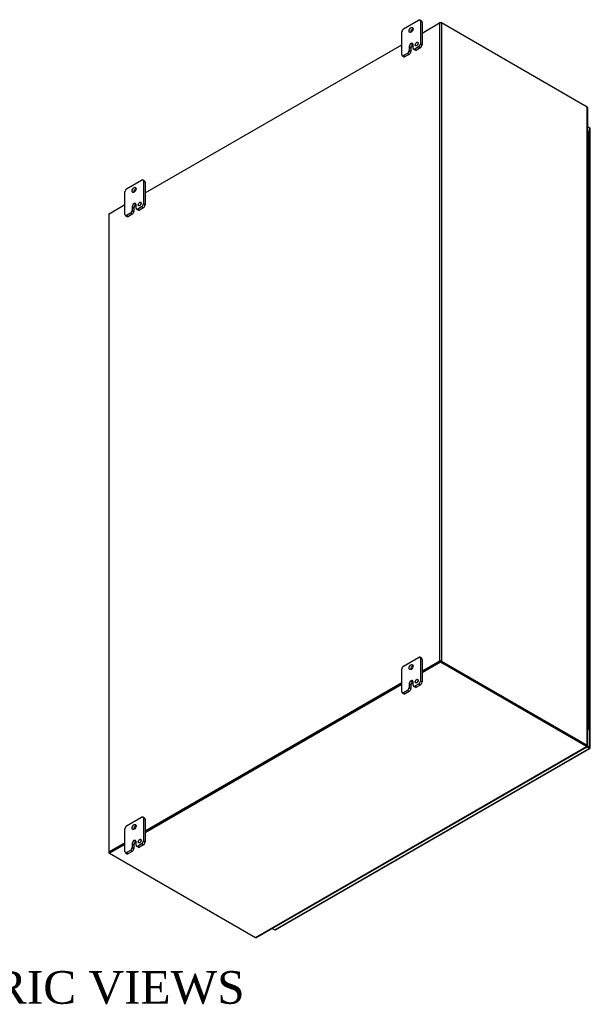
# Model space of a CAD drawing. Header units: inches. Extents: x 16 to 296, y 8 to 197.
# Tile 10 of 10: x 261 to 296, y 137 to 197. Entities that reach past the tile are written whole.
import ezdxf
from ezdxf.enums import TextEntityAlignment as Align

# ---------------------------------------------------------------- set-up
doc = ezdxf.new("R2010")
doc.units = ezdxf.units.IN
doc.header["$MEASUREMENT"] = 0
for name, color, linetype in [('COM48467', 7, 'CONTINUOUS'), ('COM52670', 7, 'CONTINUOUS'), ('COM71782-6', 7, 'CONTINUOUS'), ('DEFAULT', 7, 'CONTINUOUS'), ('FET07710', 7, 'CONTINUOUS'), ('HNG10620-56B', 7, 'CONTINUOUS'), ('HNG10620-56C', 7, 'CONTINUOUS'), ('HNG10620-56P', 7, 'CONTINUOUS')]:
    doc.layers.add(name, color=color, linetype=linetype)
doc.styles.add('SEACAD_TIMES_NEW_ROMAN', font='times.ttf')

msp = doc.modelspace()

# ---------------------------------------------------------------- linework, layer by layer
at = {"layer": 'COM48467', "color": 7}
for p, q in [((285.513, 196.165), (286.583, 196.783)), ((286.583, 196.783), (286.583, 157.685)), ((295.634, 191.628), (286.705, 196.783)), ((286.705, 196.783), (286.705, 157.685)), ((268.542, 186.367), (284.275, 195.45)), ((295.634, 152.53), (295.634, 191.628)), ((295.659, 152.512), (295.659, 191.574)), ((266.34, 185.096), (267.305, 185.652)), ((266.315, 185.06), (266.315, 145.963)), ((266.34, 145.998), (266.34, 185.096)), ((286.583, 157.685), (285.513, 157.067)), ((286.624, 157.661), (285.513, 157.02)), ((286.664, 157.661), (295.593, 152.506)), ((286.705, 157.685), (295.634, 152.53)), ((284.275, 156.353), (268.542, 147.269)), ((284.275, 156.306), (268.542, 147.222)), ((295.634, 152.53), (295.593, 152.506)), ((295.593, 152.519), (295.634, 152.495)), ((267.305, 146.555), (266.34, 145.998)), ((267.305, 146.508), (266.381, 145.974)), ((266.361, 145.916), (266.34, 145.927))]:
    msp.add_line(p, q, dxfattribs=at)
msp.add_arc((295.59, 191.574), 0.0689, 0.05387, 50.62771, dxfattribs=at)
for centre, major_axis, start_param, end_param in [((286.644, 196.747), (-0.0864, 0), 3.926991, 5.497787), ((266.401, 185.06), (0.0864, 0), 2.356194, 3.141593), ((286.644, 157.65), (0.0864, 0), 0.785398, 2.356194), ((266.401, 145.963), (0.0864, 0), 2.356194, 3.926991)]:
    msp.add_ellipse(centre, major_axis=major_axis, ratio=0.57735, start_param=start_param, end_param=end_param, dxfattribs=at)
msp.add_open_spline([(295.593, 152.506), (295.594, 152.507), (295.596, 152.508), (295.597, 152.508)], degree=3, dxfattribs=at)
msp.add_open_spline([(295.634, 152.53), (295.638, 152.529), (295.641, 152.528), (295.648, 152.526), (295.65, 152.524), (295.655, 152.521), (295.656, 152.519), (295.658, 152.516), (295.659, 152.514), (295.659, 152.511), (295.659, 152.509), (295.656, 152.506), (295.655, 152.504), (295.648, 152.499), (295.642, 152.497), (295.634, 152.495)], degree=3, knots=[0, 0, 0, 0, 0.125, 0.125, 0.25, 0.25, 0.375, 0.375, 0.5, 0.5, 0.625, 0.625, 0.75, 0.75, 1, 1, 1, 1], dxfattribs=at)
at = {"layer": 'COM52670', "color": 7}
for p, q in [((286.583, 196.783), (286.644, 196.818)), ((286.644, 196.797), (286.644, 196.818)), ((286.644, 196.818), (286.705, 196.783)), ((286.644, 157.673), (285.513, 157.02)), ((286.644, 157.626), (285.513, 156.973)), ((295.593, 152.506), (286.644, 157.673)), ((286.644, 157.673), (286.644, 157.626)), ((295.593, 152.459), (286.644, 157.626)), ((284.275, 156.306), (268.542, 147.222)), ((284.275, 156.259), (268.542, 147.175)), ((275.31, 140.749), (295.593, 152.459)), ((275.369, 140.753), (295.621, 152.446)), ((295.593, 152.459), (295.593, 152.506)), ((295.593, 152.494), (295.623, 152.477)), ((267.305, 146.508), (266.361, 145.963)), ((267.305, 146.461), (266.361, 145.916)), ((266.361, 145.963), (266.361, 145.916)), ((266.361, 145.916), (275.31, 140.749))]:
    msp.add_line(p, q, dxfattribs=at)
msp.add_arc((275.334, 140.813), 0.0689, 249.37229, 299.94613, dxfattribs=at)
msp.add_open_spline([(295.593, 152.506), (295.593, 152.505), (295.593, 152.503), (295.593, 152.502)], degree=3, dxfattribs=at)
msp.add_open_spline([(295.593, 152.459), (295.596, 152.456), (295.598, 152.454), (295.604, 152.449), (295.606, 152.448), (295.611, 152.446), (295.613, 152.445), (295.617, 152.445), (295.619, 152.445), (295.622, 152.447), (295.623, 152.448), (295.625, 152.452), (295.626, 152.454), (295.627, 152.462), (295.626, 152.469), (295.623, 152.477)], degree=3, knots=[0, 0, 0, 0, 0.125, 0.125, 0.25, 0.25, 0.375, 0.375, 0.5, 0.5, 0.625, 0.625, 0.75, 0.75, 1, 1, 1, 1], dxfattribs=at)
at = {"layer": 'COM71782-6', "color": 7}
for p, q in [((295.788, 190.34), (295.659, 190.415)), ((295.788, 152.415), (295.788, 190.34)), ((295.813, 152.38), (295.813, 190.305)), ((276.489, 141.226), (295.747, 152.344)), ((276.533, 141.221), (295.791, 152.34)), ((295.747, 152.344), (295.596, 152.432)), ((295.625, 152.462), (295.747, 152.391)), ((295.747, 152.391), (295.625, 152.462)), ((295.644, 152.498), (295.788, 152.415)), ((295.747, 152.391), (295.747, 152.391)), ((295.747, 152.391), (295.747, 152.391)), ((295.747, 152.391), (295.788, 152.368)), ((295.805, 152.358), (295.747, 152.391)), ((295.805, 152.358), (295.747, 152.391)), ((276.338, 141.313), (276.489, 141.226))]:
    msp.add_line(p, q, dxfattribs=at)
for centre, major_axis, ratio, start_param, end_param in [((295.727, 190.305), (-0.0864, 0), 0.57735, 3.141593, 3.926991), ((295.727, 152.403), (-0.0288, 0.0166), 0.000948, 2.356741, 3.927537), ((295.727, 152.403), (-0.0288, 0.0166), 0.000948, 2.355648, 3.926445), ((295.747, 152.415), (-0.0432, 0.0748), 0.57735, 2.356194, 3.587154), ((295.727, 152.38), (-0.0864, 0), 0.57735, 2.696031, 3.926991), ((295.727, 152.403), (0.0864, -0.0498), 0.000948, -0.784852, -0.445015), ((295.727, 152.403), (0.0863, -0.0499), 0.000948, 0.445015, 0.784852), ((276.489, 141.296), (-0.0432, 0.0748), 0.57735, 2.356194, 3.141593)]:
    msp.add_ellipse(centre, major_axis=major_axis, ratio=ratio, start_param=start_param, end_param=end_param, dxfattribs=at)
at = {"layer": 'FET07710', "color": 7}
for p, q in [((284.381, 196.416), (285.301, 196.946)), ((285.481, 196.893), (285.376, 196.954)), ((285.407, 196.885), (285.407, 195.497)), ((285.513, 196.824), (285.407, 196.885)), ((285.513, 196.824), (285.513, 195.436)), ((284.275, 194.844), (284.275, 196.232)), ((284.841, 195.517), (284.841, 195.517)), ((284.841, 195.517), (284.947, 195.456)), ((284.841, 195.517), (284.947, 195.456)), ((284.947, 195.456), (284.947, 195.456)), ((284.965, 195.242), (284.965, 195.446)), ((285.407, 195.497), (285.513, 195.436)), ((284.612, 194.916), (284.381, 194.783)), ((284.717, 194.855), (284.487, 194.722)), ((284.717, 194.855), (284.612, 194.916)), ((284.718, 195.303), (284.718, 195.099)), ((284.718, 195.303), (284.824, 195.242)), ((284.718, 195.099), (284.824, 195.038)), ((284.824, 195.242), (284.824, 195.038)), ((284.996, 195.173), (285.101, 195.112)), ((285.301, 195.313), (285.071, 195.181)), ((285.071, 195.181), (285.176, 195.12)), ((285.406, 195.252), (285.176, 195.12)), ((285.406, 195.252), (285.301, 195.313)), ((284.306, 194.775), (284.412, 194.714)), ((284.381, 194.783), (284.487, 194.722)), ((267.411, 186.618), (268.33, 187.148)), ((268.511, 187.095), (268.405, 187.156)), ((268.436, 187.087), (268.436, 185.699)), ((268.542, 187.026), (268.436, 187.087)), ((268.542, 187.026), (268.542, 185.638)), ((267.305, 185.046), (267.305, 186.434)), ((267.747, 185.505), (267.747, 185.301)), ((267.747, 185.505), (267.853, 185.444)), ((267.747, 185.301), (267.853, 185.24)), ((267.853, 185.444), (267.853, 185.24)), ((267.871, 185.719), (267.87, 185.719)), ((267.87, 185.719), (267.976, 185.658)), ((267.871, 185.719), (267.977, 185.658)), ((267.977, 185.658), (267.976, 185.658)), ((267.994, 185.444), (267.994, 185.648)), ((268.025, 185.375), (268.131, 185.314)), ((268.33, 185.515), (268.1, 185.383)), ((268.1, 185.383), (268.206, 185.322)), ((268.436, 185.454), (268.206, 185.322)), ((268.436, 185.454), (268.33, 185.515)), ((268.436, 185.699), (268.542, 185.638)), ((267.336, 184.977), (267.442, 184.916)), ((267.641, 185.118), (267.411, 184.985)), ((267.411, 184.985), (267.517, 184.924)), ((267.747, 185.057), (267.517, 184.924)), ((267.747, 185.057), (267.641, 185.118)), ((284.381, 157.387), (285.301, 157.918)), ((285.481, 157.864), (285.376, 157.925)), ((285.407, 157.857), (285.407, 156.469)), ((285.513, 157.796), (285.407, 157.857)), ((285.513, 157.796), (285.513, 156.408)), ((284.275, 155.815), (284.275, 157.203)), ((284.718, 156.275), (284.718, 156.071)), ((284.718, 156.275), (284.824, 156.214)), ((284.841, 156.489), (284.841, 156.489)), ((284.841, 156.489), (284.947, 156.428)), ((284.841, 156.489), (284.947, 156.427)), ((284.947, 156.428), (284.947, 156.427)), ((284.965, 156.213), (284.965, 156.417)), ((285.301, 156.285), (285.071, 156.152)), ((285.406, 156.224), (285.176, 156.091)), ((285.406, 156.224), (285.301, 156.285)), ((285.407, 156.469), (285.513, 156.408)), ((284.306, 155.747), (284.412, 155.686)), ((284.612, 155.887), (284.381, 155.754)), ((284.381, 155.754), (284.487, 155.693)), ((284.717, 155.826), (284.487, 155.693)), ((284.717, 155.826), (284.612, 155.887)), ((284.718, 156.071), (284.824, 156.01)), ((284.824, 156.214), (284.824, 156.01)), ((284.996, 156.145), (285.101, 156.084)), ((285.071, 156.152), (285.176, 156.091)), ((267.411, 147.589), (268.33, 148.12)), ((268.511, 148.066), (268.405, 148.127)), ((268.436, 148.059), (268.436, 146.671)), ((268.542, 147.998), (268.436, 148.059)), ((268.542, 147.998), (268.542, 146.61)), ((267.305, 146.017), (267.305, 147.405)), ((267.871, 146.691), (267.87, 146.691)), ((267.87, 146.691), (267.976, 146.629)), ((267.871, 146.691), (267.977, 146.63)), ((267.977, 146.63), (267.976, 146.629)), ((267.994, 146.415), (267.994, 146.62)), ((268.436, 146.671), (268.542, 146.61)), ((267.641, 146.089), (267.411, 145.956)), ((267.747, 146.028), (267.517, 145.895)), ((267.747, 146.028), (267.641, 146.089)), ((267.747, 146.477), (267.747, 146.273)), ((267.747, 146.477), (267.853, 146.416)), ((267.747, 146.273), (267.853, 146.212)), ((267.853, 146.416), (267.853, 146.212)), ((268.025, 146.347), (268.131, 146.286)), ((268.33, 146.487), (268.1, 146.354)), ((268.1, 146.354), (268.206, 146.293)), ((268.436, 146.426), (268.206, 146.293)), ((268.436, 146.426), (268.33, 146.487)), ((267.336, 145.949), (267.442, 145.888)), ((267.411, 145.956), (267.517, 145.895))]:
    msp.add_line(p, q, dxfattribs=at)
for centre, major_axis, start_param, end_param in [((285.301, 196.824), (-0.075, -0.13), 2.356194, 3.926991), ((285.406, 196.763), (-0.075, -0.13), 2.356194, 3.141593), ((284.381, 196.293), (0.075, 0.13), 0.785398, 2.356194), ((284.947, 196.293), (0.087, 0.152), 0.649107, 2.492486), ((284.841, 195.375), (0.087, 0.151), 0.785398, 2.356194), ((284.947, 195.314), (0.087, 0.151), 0.785398, 2.356194), ((284.841, 195.375), (-0.087, -0.151), 2.356194, 3.926991), ((284.947, 195.314), (-0.087, -0.151), 3.793313, 3.926991), ((285.292, 195.431), (0.062, 0.108), 1.008936, 2.132657), ((285.301, 195.436), (-0.075, -0.13), 0.785398, 2.356194), ((285.406, 195.375), (0.075, 0.13), 3.926991, 5.497787), ((284.381, 194.905), (0.075, 0.13), 2.356194, 3.926991), ((284.612, 195.038), (-0.075, -0.13), 0.785398, 2.356194), ((284.717, 194.977), (0.075, 0.13), 3.926991, 5.497787), ((285.071, 195.303), (0.075, 0.13), 2.356194, 3.926991), ((285.176, 195.242), (0.075, 0.13), 3.141593, 3.926991), ((284.487, 194.844), (0.075, 0.13), 3.141593, 3.926991), ((268.33, 187.026), (-0.075, -0.13), 2.356194, 3.926991), ((268.436, 186.965), (-0.075, -0.13), 2.356194, 3.141593), ((267.411, 186.495), (0.075, 0.13), 0.785398, 2.356194), ((267.976, 186.495), (0.088, 0.152), 0.649107, 2.492486), ((267.641, 185.24), (-0.075, -0.13), 0.785398, 2.356194), ((267.87, 185.577), (0.087, 0.151), 0.785398, 2.356194), ((267.747, 185.179), (0.075, 0.13), 3.926991, 5.497787), ((267.976, 185.516), (0.087, 0.151), 0.785398, 2.356194), ((267.871, 185.577), (-0.087, -0.151), 2.356194, 3.926991), ((267.977, 185.516), (-0.087, -0.151), 3.793313, 3.926991), ((268.1, 185.505), (0.075, 0.13), 2.356194, 3.926991), ((268.206, 185.444), (0.075, 0.13), 3.141593, 3.926991), ((268.321, 185.633), (0.063, 0.108), 1.008936, 2.132657), ((268.33, 185.638), (-0.075, -0.13), 0.785398, 2.356194), ((268.436, 185.577), (0.075, 0.13), 3.926991, 5.497787), ((267.411, 185.107), (0.075, 0.13), 2.356194, 3.926991), ((267.517, 185.046), (0.075, 0.13), 3.141593, 3.926991), ((285.301, 157.795), (-0.075, -0.13), 2.356194, 3.926991), ((285.406, 157.734), (-0.075, -0.13), 2.356194, 3.141593), ((284.381, 157.265), (0.075, 0.13), 0.785398, 2.356194), ((284.947, 157.265), (0.087, 0.152), 0.649107, 2.492486), ((284.841, 156.346), (0.087, 0.151), 0.785398, 2.356194), ((284.947, 156.285), (0.087, 0.151), 0.785398, 2.356194), ((284.841, 156.346), (-0.087, -0.151), 2.356194, 3.926991), ((284.947, 156.285), (-0.087, -0.151), 3.793313, 3.926991), ((285.292, 156.402), (0.063, 0.108), 1.008936, 2.132657), ((285.301, 156.407), (-0.075, -0.13), 0.785398, 2.356194), ((285.406, 156.346), (0.075, 0.13), 3.926991, 5.497787), ((284.381, 155.877), (0.075, 0.13), 2.356194, 3.926991), ((284.487, 155.816), (0.075, 0.13), 3.141593, 3.926991), ((284.612, 156.01), (-0.075, -0.13), 0.785398, 2.356194), ((284.717, 155.948), (0.075, 0.13), 3.926991, 5.497787), ((285.071, 156.275), (0.075, 0.13), 2.356194, 3.926991), ((285.176, 156.214), (0.075, 0.13), 3.141593, 3.926991), ((268.33, 147.997), (-0.075, -0.13), 2.356194, 3.926991), ((268.436, 147.936), (-0.075, -0.13), 2.356194, 3.141593), ((267.411, 147.467), (0.075, 0.13), 0.785398, 2.356194), ((267.976, 147.467), (0.087, 0.152), 0.649107, 2.492486), ((267.87, 146.548), (0.087, 0.151), 0.785398, 2.356194), ((267.976, 146.487), (0.087, 0.151), 0.785398, 2.356194), ((267.871, 146.548), (-0.087, -0.151), 2.356194, 3.926991), ((267.977, 146.487), (-0.087, -0.151), 3.793313, 3.926991), ((268.321, 146.604), (0.062, 0.108), 1.008936, 2.132657), ((268.33, 146.609), (-0.075, -0.13), 0.785398, 2.356194), ((268.436, 146.548), (0.075, 0.13), 3.926991, 5.497787), ((267.411, 146.079), (0.075, 0.13), 2.356194, 3.926991), ((267.641, 146.212), (-0.075, -0.13), 0.785398, 2.356194), ((267.747, 146.151), (0.075, 0.13), 3.926991, 5.497787), ((268.1, 146.477), (0.075, 0.13), 2.356194, 3.926991), ((268.206, 146.416), (0.075, 0.13), 3.141593, 3.926991), ((267.517, 146.018), (0.075, 0.13), 3.141593, 3.926991)]:
    msp.add_ellipse(centre, major_axis=major_axis, ratio=0.57735, start_param=start_param, end_param=end_param, dxfattribs=at)
for centre, major_axis in [((284.841, 196.354), (0.088, 0.152)), ((285.186, 195.492), (0.062, 0.108)), ((267.87, 186.556), (0.087, 0.152)), ((268.215, 185.694), (0.063, 0.108)), ((284.841, 157.326), (0.088, 0.152)), ((285.186, 156.463), (0.063, 0.108)), ((267.87, 147.528), (0.087, 0.152)), ((268.215, 146.666), (0.062, 0.108))]:
    msp.add_ellipse(centre, major_axis=major_axis, ratio=0.57735, dxfattribs=at)
at = {"layer": 'HNG10620-56B', "color": 7}
for p, q in [((295.717, 188.798), (295.717, 189.451)), ((295.717, 187.491), (295.717, 188.145)), ((295.717, 186.185), (295.717, 186.838)), ((295.717, 184.879), (295.717, 185.532)), ((295.717, 183.572), (295.717, 184.225)), ((295.717, 182.266), (295.717, 182.919)), ((295.717, 180.959), (295.717, 181.613)), ((295.717, 179.653), (295.717, 180.306)), ((295.717, 178.347), (295.717, 179)), ((295.717, 177.04), (295.717, 177.693)), ((295.717, 175.734), (295.717, 176.387)), ((295.717, 174.428), (295.717, 175.081)), ((295.717, 173.121), (295.717, 173.774)), ((295.717, 171.815), (295.717, 172.468)), ((295.717, 170.508), (295.717, 171.162)), ((295.717, 169.202), (295.717, 169.855)), ((295.717, 167.896), (295.717, 168.549)), ((295.717, 166.589), (295.717, 167.242)), ((295.717, 165.283), (295.717, 165.936)), ((295.717, 163.976), (295.717, 164.63)), ((295.717, 162.67), (295.717, 163.323)), ((295.717, 161.364), (295.717, 162.017)), ((295.717, 160.057), (295.717, 160.71)), ((295.717, 158.751), (295.717, 159.404)), ((295.717, 157.444), (295.717, 158.098)), ((295.717, 156.138), (295.717, 156.791)), ((295.717, 154.832), (295.717, 155.485)), ((295.717, 153.525), (295.717, 154.178))]:
    msp.add_line(p, q, dxfattribs=at)
for centre, major_axis, start_param, end_param in [((295.594, 189.451), (-0.123, 0), 3.141593, 4.157881), ((295.594, 188.798), (-0.123, 0), 3.141593, 4.157881), ((295.594, 188.145), (-0.123, 0), 3.141593, 4.157881), ((295.594, 187.491), (-0.123, 0), 3.141593, 4.157881), ((295.594, 186.838), (-0.123, 0), 3.141593, 4.157881), ((295.594, 186.185), (-0.123, 0), 3.141593, 4.157881), ((295.594, 185.532), (-0.123, 0), 3.141593, 4.157881), ((295.594, 184.879), (-0.123, 0), 3.141593, 4.157881), ((295.594, 184.225), (-0.123, 0), 3.141593, 4.157881), ((295.594, 183.572), (-0.123, 0), 3.141593, 4.157881), ((295.594, 182.919), (-0.123, 0), 3.141593, 4.157881), ((295.594, 182.266), (-0.123, 0), 3.141593, 4.157881), ((295.594, 181.613), (-0.123, 0), 3.141593, 4.157881), ((295.594, 180.959), (-0.123, 0), 3.141593, 4.157881), ((295.594, 180.306), (-0.123, 0), 3.141593, 4.157881), ((295.594, 179.653), (-0.123, 0), 3.141593, 4.157881), ((295.594, 179), (-0.123, 0), 3.141593, 4.157881), ((295.594, 178.347), (-0.123, 0), 3.141593, 4.157881), ((295.594, 177.693), (-0.123, 0), 3.141593, 4.157881), ((295.594, 177.04), (-0.123, 0), 3.141593, 4.157881), ((295.594, 176.387), (-0.123, 0), 3.141593, 4.157881), ((295.594, 175.734), (-0.123, 0), 3.141593, 4.157881), ((295.594, 175.081), (-0.123, 0), 3.141593, 4.157881), ((295.594, 174.428), (-0.123, 0), 3.141593, 4.157881), ((295.594, 173.774), (-0.123, 0), 3.141593, 4.157881), ((295.594, 173.121), (-0.123, 0), 3.141593, 4.157881), ((295.594, 172.468), (-0.123, 0), 3.141593, 4.157881), ((295.594, 171.815), (-0.123, 0), 3.141593, 4.157881), ((295.594, 171.162), (-0.123, 0), 3.141593, 4.157881), ((295.594, 170.508), (-0.123, 0), 3.141593, 4.157881), ((295.594, 169.855), (-0.123, 0), 3.141593, 4.157881), ((295.594, 169.202), (-0.123, 0), 3.141593, 4.157881), ((295.594, 168.549), (-0.123, 0), 3.141593, 4.157881), ((295.594, 167.896), (-0.123, 0), 3.141593, 4.157881), ((295.594, 167.242), (-0.123, 0), 3.141593, 4.157881), ((295.594, 166.589), (-0.123, 0), 3.141593, 4.157881), ((295.594, 165.936), (-0.123, 0), 3.141593, 4.157881), ((295.594, 165.283), (-0.123, 0), 3.141593, 4.157881), ((295.594, 164.63), (-0.123, 0), 3.141593, 4.157881), ((295.594, 163.976), (-0.123, 0), 3.141593, 4.157881), ((295.594, 163.323), (-0.123, 0), 3.141593, 4.157881), ((295.594, 162.67), (-0.123, 0), 3.141593, 4.157881), ((295.594, 162.017), (-0.123, 0), 3.141593, 4.157881), ((295.594, 161.364), (-0.123, 0), 3.141593, 4.157881), ((295.594, 160.71), (-0.123, 0), 3.141593, 4.157881), ((295.594, 160.057), (-0.123, 0), 3.141593, 4.157881), ((295.594, 159.404), (-0.123, 0), 3.141593, 4.157881), ((295.594, 158.751), (-0.123, 0), 3.141593, 4.157881), ((295.594, 158.098), (-0.123, 0), 3.141593, 4.157881), ((295.594, 157.444), (-0.123, 0), 3.141593, 4.157881), ((295.594, 156.791), (-0.123, 0), 3.141593, 4.157881), ((295.594, 156.138), (-0.123, 0), 3.141593, 4.157881), ((295.594, 155.485), (-0.123, 0), 3.141593, 4.157881), ((295.594, 154.832), (-0.123, 0), 3.141593, 4.157881), ((295.594, 154.178), (-0.123, 0), 3.141593, 4.157881), ((295.594, 153.525), (-0.123, 0), 2.125304, 4.157881), ((295.594, 153.525), (-0.075, 0), 2.612966, 3.670219)]:
    msp.add_ellipse(centre, major_axis=major_axis, ratio=0.57735, start_param=start_param, end_param=end_param, dxfattribs=at)
at = {"layer": 'HNG10620-56C', "color": 7}
for p, q in [((295.717, 189.451), (295.717, 190.104)), ((295.717, 188.145), (295.717, 188.798)), ((295.717, 186.838), (295.717, 187.491)), ((295.717, 185.532), (295.717, 186.185)), ((295.717, 184.225), (295.717, 184.879)), ((295.717, 182.919), (295.717, 183.572)), ((295.717, 181.613), (295.717, 182.266)), ((295.717, 180.306), (295.717, 180.959)), ((295.717, 179), (295.717, 179.653)), ((295.717, 177.693), (295.717, 178.347)), ((295.717, 176.387), (295.717, 177.04)), ((295.717, 175.081), (295.717, 175.734)), ((295.717, 173.774), (295.717, 174.428)), ((295.717, 172.468), (295.717, 173.121)), ((295.717, 171.162), (295.717, 171.815)), ((295.717, 169.855), (295.717, 170.508)), ((295.717, 168.549), (295.717, 169.202)), ((295.717, 167.242), (295.717, 167.896)), ((295.717, 165.936), (295.717, 166.589)), ((295.717, 164.63), (295.717, 165.283)), ((295.717, 163.323), (295.717, 163.976)), ((295.717, 162.017), (295.717, 162.67)), ((295.717, 160.71), (295.717, 161.364)), ((295.717, 159.404), (295.717, 160.057)), ((295.717, 158.098), (295.717, 158.751)), ((295.717, 156.791), (295.717, 157.444)), ((295.717, 155.485), (295.717, 156.138)), ((295.717, 154.178), (295.717, 154.832))]:
    msp.add_line(p, q, dxfattribs=at)
for centre in [(295.594, 190.104), (295.594, 189.451), (295.594, 188.798), (295.594, 188.145), (295.594, 187.491), (295.594, 186.838), (295.594, 186.185), (295.594, 185.532), (295.594, 184.879), (295.594, 184.225), (295.594, 183.572), (295.594, 182.919), (295.594, 182.266), (295.594, 181.613), (295.594, 180.959), (295.594, 180.306), (295.594, 179.653), (295.594, 179), (295.594, 178.347), (295.594, 177.693), (295.594, 177.04), (295.594, 176.387), (295.594, 175.734), (295.594, 175.081), (295.594, 174.428), (295.594, 173.774), (295.594, 173.121), (295.594, 172.468), (295.594, 171.815), (295.594, 171.162), (295.594, 170.508), (295.594, 169.855), (295.594, 169.202), (295.594, 168.549), (295.594, 167.896), (295.594, 167.242), (295.594, 166.589), (295.594, 165.936), (295.594, 165.283), (295.594, 164.63), (295.594, 163.976), (295.594, 163.323), (295.594, 162.67), (295.594, 162.017), (295.594, 161.364), (295.594, 160.71), (295.594, 160.057), (295.594, 159.404), (295.594, 158.751), (295.594, 158.098), (295.594, 157.444), (295.594, 156.791), (295.594, 156.138), (295.594, 155.485), (295.594, 154.832), (295.594, 154.178)]:
    msp.add_ellipse(centre, major_axis=(0.123, 0), ratio=0.57735, start_param=0, end_param=1.016289, dxfattribs=at)
at = {"layer": 'HNG10620-56P', "color": 7}
msp.add_ellipse((295.594, 153.525), major_axis=(-0.075, 0), ratio=0.57735, start_param=2.612966, end_param=3.670219, dxfattribs=at)

# ---------------------------------------------------------------- texts
at = {"layer": 'DEFAULT', "color": 7, "style": 'SEACAD_TIMES_NEW_ROMAN'}
msp.add_text('ISOMETRIC VIEWS', height=2, dxfattribs=at).set_placement((248.041, 138.699), align=Align.TOP_LEFT)

doc.saveas('drawing.dxf')
